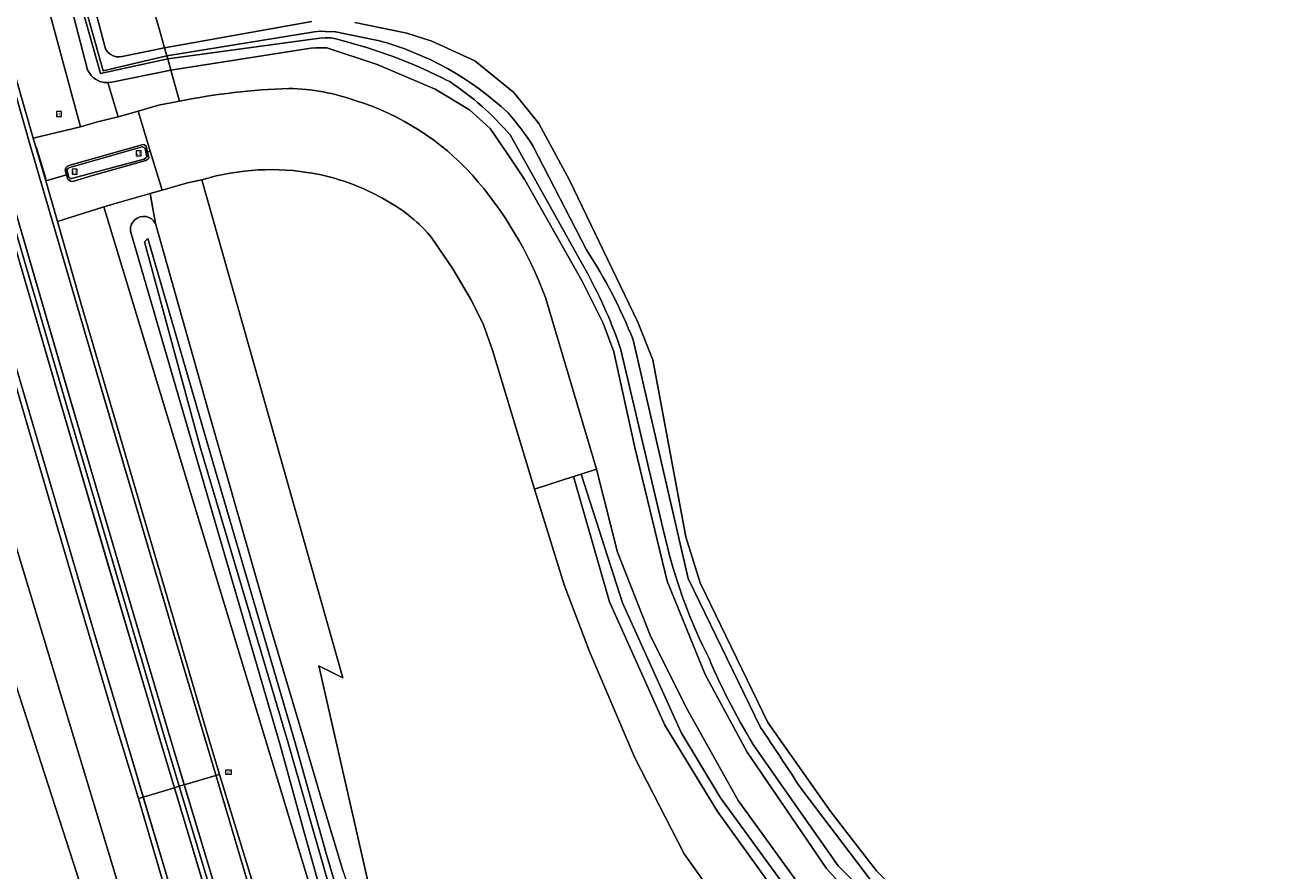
# Model space of a CAD drawing. Header units: metres. Extents: x 168032 to 180145, y 382923 to 399665.
# Tile 32 of 256: x 178065 to 178183, y 385567 to 385645. Entities that reach past the tile are written whole.
import ezdxf
from ezdxf.enums import TextEntityAlignment as Align

# ---------------------------------------------------------------- set-up
doc = ezdxf.new("R2010")
doc.units = ezdxf.units.M
doc.linetypes.add('VW-3-3_STREEP', pattern=[6, 3, -3])
doc.layers.get('0').update_dxf_attribs({"color": 8, "lineweight": 18})
for name, color, linetype, lineweight in [('B-WE-GR-BEPLANTING_CULTUUR_BOSPLANTSOEN-GV', 8, 'Continuous', 18), ('B-WE-GR-BOS_GEMENGD-GV', 8, 'Continuous', 18), ('B-WE-IE-MEUBILAIR_WEGMEUBILAIR-S', 8, 'Continuous', 25), ('B-WE-IE-MEUBILAIR_WEGMEUBILAIR_PAAL-S', 8, 'Continuous', 18), ('B-WE-OG-WATER-GV', 8, 'Continuous', 18), ('B-WE-OG-WATER_SLOOT-GV', 8, 'Continuous', 18), ('B-WE-OG-WEG-GV', 8, 'Continuous', 18), ('B-WE-VH-ONVERHARD-GV', 8, 'Continuous', 18), ('B-WE-VH-VERHARDING_ASFALT-GV', 8, 'Continuous', 18), ('B-WE-VH-VERHARDING_BEDRIJFSVLOERPLAAT-GV', 8, 'Continuous', 18), ('B-WE-VH-VERHARDING_BETONSTRAATSTEEN-GV', 8, 'Continuous', 18), ('B-WE-VH-VERHARDING_PUIN-GV', 8, 'Continuous', 18), ('B-WE-VW-MARKERING_LANGS_STREEP_33-G', 8, 'VW-3-3_STREEP', 13), ('B-WE-VW-MARKERING_LANGS_STREEP_DOORGETROKKEN_3X015-G', 8, 'Continuous', 13), ('B-WE-VW-MARKERING_PICTOGRAM-G', 8, 'Continuous', 18)]:
    doc.layers.add(name, color=color, linetype=linetype, lineweight=lineweight)
doc.styles.add('NLCS-ISO', font='NLCS-ISO.ttf')

# ---------------------------------------------------------------- blocks, each defined once
blk = doc.blocks.new('SIE-WEG_VERKEERSBORD-SO')
at = {"color": 0, "linetype": 'ByBlock', "lineweight": 18}
blk.add_lwpolyline([(-1.125, -1.125), (1.125, -1.125), (1.125, 1.125), (-1.125, 1.125)], close=True, dxfattribs=at)
at = {"color": 0, "linetype": 'ByBlock', "lineweight": 18, "style": 'NLCS-ISO'}
blk.add_text('vb', height=1.5, dxfattribs=at).set_placement((0, 0), align=Align.MIDDLE_CENTER)
blk = doc.blocks.new('SIE-WEG_PAAL_HECTOMETERPAAL-SO')
at = {"color": 0, "linetype": 'ByBlock', "lineweight": 18}
blk.add_lwpolyline([(-1.44375, -0.94375), (1.44375, -0.94375), (1.44375, 0.94375), (-1.44375, 0.94375)], close=True, dxfattribs=at)
at = {"color": 0, "linetype": 'ByBlock', "lineweight": 18, "style": 'NLCS-ISO'}
blk.add_text('hm', height=1.5, dxfattribs=at).set_placement((0, 0), align=Align.MIDDLE_CENTER)
at = {"style": 'NLCS-ISO'}
blk.add_attdef('WAARDE', (2.13125, -1.69375), '', height=1.5, dxfattribs=at)

msp = doc.modelspace()

# ---------------------------------------------------------------- linework, layer by layer
at = {"layer": 'B-WE-GR-BEPLANTING_CULTUUR_BOSPLANTSOEN-GV', "flags": 128}
for points in [[(178048.055, 385732.514), (178050.647, 385722.487), (178053.27, 385712.47), (178055.955, 385702.349), (178058.673, 385692.238), (178063.08, 385676.825), (178069.191, 385655.289), (178072.356, 385643.282), (178072.544, 385643.016), (178072.787, 385642.8), (178073.073, 385642.643), (178073.347, 385642.561), (178073.631, 385642.535), (178073.915, 385642.566), (178077.85, 385643.39), (178077.373, 385645.057), (178076.948, 385646.543), (178060.32, 385704.65), (178046.99, 385752.96)], [(178121.3, 385486.56), (178119.2, 385493.38), (178117.04, 385500.19), (178114.83, 385506.98), (178112.58, 385513.71), (178112.28, 385514.58), (178113.39, 385514.96), (178101.66, 385559.15), (178097.83, 385561.22), (178092.19, 385585.88), (178094.42, 385584.77), (178081.313, 385631.098), (178079.99, 385630.823), (178077.617, 385630.148), (178076.498, 385629.829), (178076.997, 385627.032), (178081.969, 385609.449), (178087.456, 385590.273), (178090.766, 385579.143), (178092.459, 385573.448), (178094.451, 385566.723), (178156.84, 385379.855)], [(178096.329, 385486.284), (178084.071, 385522.841), (178072.362, 385558.286), (178062.705, 385588.143), (178060.104, 385595.801), (178058.752, 385598.051), (178056.679, 385599.059), (178053.378, 385598.212), (178052.307, 385597.157), (178054.561, 385587.203), (178059.947, 385567.237), (178067.734, 385540.05), (178082.636, 385495.626), (178089.368, 385473.353)]]:
    msp.add_lwpolyline(points, dxfattribs=at)
at = {"layer": 'B-WE-GR-BOS_GEMENGD-GV', "flags": 128}
for points in [[(178076.948, 385646.543), (178077.373, 385645.057), (178077.85, 385643.39), (178091.55, 385645.836)], [(178095.557, 385645.733), (178100.377, 385644.766), (178102.728, 385643.997), (178106.723, 385642.163), (178110.357, 385639.227), (178112.671, 385636.356), (178115.537, 385631.068), (178121.871, 385617.857), (178123.285, 385614.345), (178126.363, 385597.889), (178127.683, 385593.595), (178133.967, 385580.603), (178139.832, 385572.302), (178144.093, 385566.803), (178158.033, 385552.854), (178171.366, 385546.625), (178277.333, 385494.663)], [(178145.131, 385560.649), (178139.447, 385567.02), (178132.052, 385577.854), (178128.148, 385585.067), (178124.602, 385593.748), (178121.597, 385606.196), (178119.663, 385615.082), (178118.67, 385617.765), (178116.692, 385621.665), (178111.358, 385631.093), (178109.755, 385633.528), (178108.128, 385635.889), (178106.211, 385637.614), (178103.022, 385639.551), (178097.632, 385641.841), (178092.93, 385643.378), (178091.923, 385643.371), (178091.452, 385643.347), (178078.439, 385641.315), (178079.251, 385638.435)], [(178082.661, 385631.461), (178081.313, 385631.098), (178094.42, 385584.77), (178092.19, 385585.88), (178097.83, 385561.22), (178101.66, 385559.15), (178113.39, 385514.96), (178112.28, 385514.58), (178112.58, 385513.71), (178114.83, 385506.98), (178117.04, 385500.19), (178119.2, 385493.38), (178121.3, 385486.56)], [(178151.455, 385509.12), (178151.894, 385510.085), (178157.324, 385522.028), (178150.74, 385526.766), (178148.85, 385535.664), (178152.748, 385535.999), (178155.607, 385541.643), (178147.663, 385546.251), (178142.604, 385550.071), (178136.671, 385555.044), (178131.309, 385561.178), (178126.202, 385568.385), (178121.606, 385577.303), (178117.38, 385587.206), (178115.028, 385593.416), (178112.256, 385602.315), (178108.357, 385615.242), (178107.513, 385617.605), (178106.409, 385619.859), (178104.67, 385622.807), (178102.758, 385625.645)], [(178113.292, 385620.15), (178118.028, 385604.178), (178119.983, 385596.461), (178123.038, 385588.721), (178126.348, 385582.054), (178131.203, 385573.341), (178138.148, 385563.8), (178146.475, 385555.396), (178153.771, 385550.026), (178158.505, 385547.275), (178170.353, 385540.802), (178188.291, 385532.049)]]:
    msp.add_lwpolyline(points, dxfattribs=at)
at = {"layer": 'B-WE-GR-BOS_GEMENGD-GV'}
for points in [[(178079.251, 385638.435, -0.0395722), (178089.409, 385639.603)], [(178089.409, 385639.603, -0.0818069), (178095.678, 385638.456)], [(178095.678, 385638.456, -0.1341545), (178106.496, 385631.527)], [(178093.047, 385631.412, 0.1183325), (178082.661, 385631.461)], [(178098.45, 385629.198, 0.0710487), (178093.047, 385631.412)], [(178106.496, 385631.527, -0.0919467), (178113.292, 385620.15)], [(178102.758, 385625.645, 0.0957976), (178098.45, 385629.198)]]:
    msp.add_lwpolyline(points, format="xyb", dxfattribs=at)
at = {"layer": 'B-WE-OG-WATER-GV', "flags": 128}
for points in [[(178097.675, 385644.079), (178093.753, 385644.879), (178092.81, 385644.919), (178092.33, 385644.923), (178091.805, 385644.873), (178078.058, 385642.656), (178078.14, 385642.368), (178092.28, 385644.3), (178092.795, 385644.325), (178093.347, 385644.326)], [(178109.992, 385635.282), (178116.704, 385623.276), (178117.223, 385622.348)], [(178117.111, 385624.6), (178112.112, 385634.265)], [(178133.294, 385580.131), (178126.552, 385594.011), (178121.449, 385616.214)], [(178120.316, 385615.29), (178124.343, 385598.17), (178124.599, 385597.083)], [(178132.941, 385578.051), (178136.85, 385572.476), (178140.509, 385567.257), (178146.752, 385560.982), (178154.426, 385553.445)], [(178144.076, 385565.228), (178137.822, 385573.462), (178136.979, 385574.572)]]:
    msp.add_lwpolyline(points, dxfattribs=at)
at = {"layer": 'B-WE-OG-WATER-GV'}
for points in [[(178093.347, 385644.326, -0.0469454), (178102.02, 385641.375)], [(178109.807, 385637.33, 0.124205), (178097.675, 385644.079)], [(178102.02, 385641.375, -0.0134879), (178104.381, 385640.239)], [(178104.381, 385640.239, -0.0694467), (178109.992, 385635.282)], [(178112.112, 385634.265, 0.0394785), (178109.807, 385637.33)], [(178121.449, 385616.214, 0.0486012), (178117.111, 385624.6)], [(178117.223, 385622.348, -0.0424138), (178120.316, 385615.29)], [(178124.599, 385597.083, 0.0567245), (178128.509, 385586.546)], [(178128.509, 385586.546, 0.0381383), (178132.941, 385578.051)], [(178136.979, 385574.572, 0.0077763), (178133.294, 385580.131)]]:
    msp.add_lwpolyline(points, format="xyb", dxfattribs=at)
at = {"layer": 'B-WE-OG-WATER_SLOOT-GV', "flags": 128}
msp.add_lwpolyline([(178012.929, 385871.665), (178007.02, 385897.97), (178006.424, 385897.811), (178012.289, 385871.482), (178018.402, 385845.595), (178026.773, 385810.3), (178034.63, 385779.043), (178034.603, 385778.765), (178041.333, 385753.083), (178053.516, 385706.014), (178071.871, 385640.982), (178078.14, 385642.368), (178078.058, 385642.656), (178072.142, 385641.258), (178053.916, 385706.042), (178041.663, 385753.136), (178034.973, 385779.101), (178027.165, 385810.359), (178018.778, 385845.749)], close=True, dxfattribs=at)
for points in [[(178046.065, 385731.99), (178047.601, 385726.314), (178049.915, 385717.481), (178052.157, 385708.629), (178056.949, 385691.187), (178061.964, 385673.127), (178063.735, 385667.027), (178065.462, 385660.914), (178067.146, 385654.789), (178068.937, 385648.078), (178070.675, 385641.353), (178070.819, 385641.076), (178071.004, 385640.826), (178071.227, 385640.608), (178071.481, 385640.427), (178071.824, 385640.264), (178072.191, 385640.17), (178072.569, 385640.148), (178072.945, 385640.198), (178078.439, 385641.315), (178078.14, 385642.368), (178071.871, 385640.982), (178053.516, 385706.014), (178041.333, 385753.083)], [(178041.663, 385753.136), (178053.916, 385706.042), (178072.142, 385641.258), (178078.058, 385642.656), (178077.85, 385643.39), (178073.915, 385642.566), (178073.631, 385642.535), (178073.347, 385642.561), (178073.073, 385642.643), (178072.787, 385642.8), (178072.544, 385643.016), (178072.356, 385643.282), (178069.191, 385655.289), (178063.08, 385676.825), (178058.673, 385692.238), (178055.955, 385702.349), (178053.27, 385712.47), (178050.647, 385722.487), (178048.055, 385732.514)], [(178091.55, 385645.836), (178077.85, 385643.39), (178078.058, 385642.656), (178091.805, 385644.873), (178092.33, 385644.923), (178092.81, 385644.919), (178093.753, 385644.879), (178097.675, 385644.079)], [(178277.333, 385494.663), (178171.366, 385546.625), (178158.033, 385552.854), (178144.093, 385566.803), (178139.832, 385572.302), (178133.967, 385580.603), (178127.683, 385593.595), (178126.363, 385597.889), (178123.285, 385614.345), (178121.871, 385617.857), (178115.537, 385631.068), (178112.671, 385636.356), (178110.357, 385639.227), (178106.723, 385642.163), (178102.728, 385643.997), (178100.377, 385644.766), (178095.557, 385645.733)], [(178093.347, 385644.326), (178092.795, 385644.325), (178092.28, 385644.3), (178078.14, 385642.368), (178078.439, 385641.315), (178091.452, 385643.347), (178091.923, 385643.371), (178092.93, 385643.378), (178097.632, 385641.841), (178103.022, 385639.551), (178106.211, 385637.614), (178108.128, 385635.889), (178109.755, 385633.528), (178111.358, 385631.093), (178116.692, 385621.665), (178118.67, 385617.765), (178119.663, 385615.082), (178121.597, 385606.196), (178124.602, 385593.748), (178128.148, 385585.067), (178132.052, 385577.854), (178139.447, 385567.02), (178145.131, 385560.649)], [(178117.223, 385622.348), (178116.704, 385623.276), (178109.992, 385635.282)], [(178112.112, 385634.265), (178117.111, 385624.6)], [(178094.451, 385566.723), (178092.459, 385573.448), (178090.766, 385579.143), (178087.456, 385590.273), (178081.969, 385609.449), (178076.997, 385627.032), (178076.842, 385627.267), (178076.638, 385627.461), (178076.395, 385627.602), (178076.126, 385627.685), (178075.845, 385627.704), (178075.567, 385627.658), (178075.302, 385627.547), (178075.07, 385627.378), (178074.884, 385627.159), (178074.754, 385626.903), (178074.687, 385626.624), (178074.687, 385626.337), (178083.066, 385597.531), (178088.578, 385578.615), (178090.859, 385570.283), (178093.09, 385562.318)], [(178119.899, 385481.286), (178115.199, 385495.083), (178110.964, 385507.669), (178107.314, 385520.117), (178102.683, 385534.849), (178096.96, 385552.644), (178092.864, 385566.447), (178089.322, 385578.795), (178081.196, 385606.132), (178075.97, 385625.338), (178076.301, 385625.629), (178082.581, 385604.004), (178089.928, 385578.941), (178092.889, 385568.412), (178097.592, 385552.555), (178102.983, 385535.739), (178107.17, 385523.322), (178112.715, 385506.019), (178117.415, 385491.794), (178122.437, 385476.716)], [(178122.437, 385476.716), (178117.415, 385491.794), (178112.715, 385506.019), (178107.17, 385523.322), (178102.983, 385535.739), (178097.592, 385552.555), (178092.889, 385568.412), (178089.928, 385578.941), (178082.581, 385604.004), (178076.301, 385625.629), (178075.97, 385625.338), (178081.196, 385606.132), (178089.322, 385578.795), (178092.864, 385566.447), (178096.96, 385552.644), (178102.683, 385534.849), (178107.314, 385520.117), (178110.964, 385507.669), (178115.199, 385495.083), (178119.899, 385481.286)], [(178121.449, 385616.214), (178126.552, 385594.011), (178133.294, 385580.131)], [(178124.599, 385597.083), (178124.343, 385598.17), (178120.316, 385615.29)], [(178154.426, 385553.445), (178146.752, 385560.982), (178140.509, 385567.257), (178136.85, 385572.476), (178132.941, 385578.051)], [(178136.979, 385574.572), (178137.822, 385573.462), (178144.076, 385565.228)]]:
    msp.add_lwpolyline(points, dxfattribs=at)
at = {"layer": 'B-WE-OG-WATER_SLOOT-GV'}
for points in [[(178102.02, 385641.375, 0.0469454), (178093.347, 385644.326)], [(178097.675, 385644.079, -0.124205), (178109.807, 385637.33)], [(178104.381, 385640.239, 0.0134879), (178102.02, 385641.375)], [(178109.992, 385635.282, 0.0694467), (178104.381, 385640.239)], [(178109.807, 385637.33, -0.0394785), (178112.112, 385634.265)], [(178117.111, 385624.6, -0.0486012), (178121.449, 385616.214)], [(178120.316, 385615.29, 0.0424138), (178117.223, 385622.348)], [(178128.509, 385586.546, -0.0567245), (178124.599, 385597.083)], [(178132.941, 385578.051, -0.0381383), (178128.509, 385586.546)], [(178133.294, 385580.131, -0.0077763), (178136.979, 385574.572)]]:
    msp.add_lwpolyline(points, format="xyb", dxfattribs=at)
at = {"layer": 'B-WE-OG-WEG-GV', "flags": 128}
for points in [[(178033.347, 385771.621), (178028.863, 385770.538), (178029.497, 385768.313), (178034.173, 385749.966), (178040.921, 385724.522), (178045.785, 385706.033), (178049.175, 385693.523), (178053.943, 385676.113), (178055.21, 385671.8), (178060.15, 385654.034), (178064.272, 385639.64), (178065.628, 385634.98), (178070.015, 385636.036), (178044.188, 385731.559)], [(178078.439, 385641.315), (178072.945, 385640.198), (178072.569, 385640.148), (178073.523, 385636.968), (178075.378, 385637.496), (178077.28, 385638.038), (178079.251, 385638.435)], [(178072.211, 385628.603), (178067.898, 385627.228), (178070.098, 385619.523), (178075.161, 385602.218), (178081.673, 385580.026), (178082.947, 385575.771), (178086.881, 385563.008), (178092.8, 385543.42), (178098.808, 385523.904), (178103.472, 385508.678), (178108.642, 385492.458), (178113.041, 385493.891), (178101.538, 385531.867)], [(178075.42, 385573.544), (178073.094, 385581.093), (178069.933, 385591.761), (178065.521, 385606.743), (178060.676, 385623.26), (178060.149, 385625.109), (178055.805, 385624.034), (178085.216, 385526.862), (178096.711, 385488.883), (178101.002, 385490.27), (178097.445, 385501.575), (178087.015, 385535.14), (178082.439, 385550.172), (178077.613, 385566.012)]]:
    msp.add_lwpolyline(points, close=True, dxfattribs=at)
for points in [[(178044.188, 385731.559), (178070.015, 385636.036), (178071.48, 385636.465), (178073.523, 385636.968), (178072.569, 385640.148), (178072.191, 385640.17), (178071.824, 385640.264), (178071.481, 385640.427), (178071.227, 385640.608), (178071.004, 385640.826), (178070.819, 385641.076), (178070.675, 385641.353), (178068.937, 385648.078), (178067.146, 385654.789), (178065.462, 385660.914), (178063.735, 385667.027), (178061.964, 385673.127), (178056.949, 385691.187), (178052.157, 385708.629), (178049.915, 385717.481), (178047.601, 385726.314), (178046.065, 385731.99)], [(178093.09, 385562.318), (178090.859, 385570.283), (178088.578, 385578.615), (178083.066, 385597.531), (178074.687, 385626.337), (178074.687, 385626.624), (178074.754, 385626.903), (178074.884, 385627.159), (178075.07, 385627.378), (178075.302, 385627.547), (178075.567, 385627.658), (178075.845, 385627.704), (178076.126, 385627.685), (178076.395, 385627.602), (178076.638, 385627.461), (178076.842, 385627.267), (178076.997, 385627.032), (178076.498, 385629.829), (178073.903, 385629.091), (178072.211, 385628.603), (178101.538, 385531.867)], [(178104.971, 385477.898), (178101.002, 385490.27), (178096.711, 385488.883), (178085.216, 385526.862), (178055.805, 385624.034)], [(178228.799, 385510.375), (178174.314, 385537.387), (178158.071, 385545.932), (178150.801, 385550.461), (178144.672, 385555.398), (178138.079, 385561.94), (178129.578, 385573.58), (178125.922, 385579.677), (178120.467, 385591.729), (178116.607, 385603.719), (178115.897, 385603.49), (178119.247, 385591.821), (178124.4, 385580.351), (178129.306, 385572.319), (178136.338, 385562.562), (178140.038, 385558.394), (178150.895, 385549.206), (178174.752, 385535.942), (178233.861, 385506.656)], [(178089.368, 385473.353), (178082.636, 385495.626), (178067.734, 385540.05), (178059.947, 385567.237), (178054.561, 385587.203), (178052.307, 385597.157), (178053.378, 385598.212), (178056.679, 385599.059), (178058.752, 385598.051), (178060.104, 385595.801), (178062.705, 385588.143), (178072.362, 385558.286), (178084.071, 385522.841), (178096.329, 385486.284)]]:
    msp.add_lwpolyline(points, dxfattribs=at)
at = {"layer": 'B-WE-VH-ONVERHARD-GV', "flags": 128}
msp.add_lwpolyline([(178233.861, 385506.656), (178174.752, 385535.942), (178150.895, 385549.206), (178140.038, 385558.394), (178136.338, 385562.562), (178129.306, 385572.319), (178124.4, 385580.351), (178119.247, 385591.821), (178115.897, 385603.49), (178112.256, 385602.315), (178115.028, 385593.416), (178117.38, 385587.206), (178121.606, 385577.303), (178126.202, 385568.385), (178131.309, 385561.178), (178136.671, 385555.044), (178142.604, 385550.071), (178147.663, 385546.251), (178155.607, 385541.643), (178161.392, 385538.567), (178186.083, 385525.567)], dxfattribs=at)
at = {"layer": 'B-WE-VH-VERHARDING_ASFALT-GV', "flags": 128}
for points in [[(178052.837, 385650.99), (178057.395, 385634.763), (178057.91, 385632.958), (178059.044, 385628.983), (178060.149, 385625.109), (178060.676, 385623.26), (178065.521, 385606.743), (178069.933, 385591.761), (178073.094, 385581.093), (178075.42, 385573.544), (178075.867, 385573.664), (178078.765, 385574.528), (178079.22, 385574.664), (178077.817, 385579.333), (178073.147, 385595.12), (178068.52, 385610.863), (178063.615, 385627.701), (178063.034, 385629.726), (178061.598, 385634.733), (178058.987, 385643.547), (178054.939, 385657.887)], [(178054.939, 385657.887), (178058.987, 385643.547), (178061.598, 385634.733), (178063.034, 385629.726), (178063.615, 385627.701), (178068.52, 385610.863), (178073.147, 385595.12), (178077.817, 385579.333), (178079.22, 385574.664), (178079.68, 385574.801), (178082.631, 385575.682), (178082.947, 385575.771), (178081.673, 385580.026), (178075.161, 385602.218), (178070.098, 385619.523), (178067.898, 385627.228), (178066.786, 385631.019), (178065.628, 385634.98), (178064.272, 385639.64), (178060.15, 385654.034)], [(178188.291, 385532.049), (178170.353, 385540.802), (178158.505, 385547.275), (178153.771, 385550.026), (178146.475, 385555.396), (178138.148, 385563.8), (178131.203, 385573.341), (178126.348, 385582.054), (178123.038, 385588.721), (178119.983, 385596.461), (178118.028, 385604.178), (178116.607, 385603.719), (178120.467, 385591.729), (178125.922, 385579.677), (178129.578, 385573.58), (178138.079, 385561.94), (178144.672, 385555.398), (178150.801, 385550.461), (178158.071, 385545.932), (178174.314, 385537.387), (178228.799, 385510.375)]]:
    msp.add_lwpolyline(points, dxfattribs=at)
for points in [[(178082.947, 385575.771), (178082.631, 385575.682), (178079.68, 385574.801), (178079.22, 385574.664), (178083.17, 385561.527), (178087.549, 385546.91), (178098.642, 385510.781), (178103.197, 385496.328), (178108.306, 385480.365), (178108.71, 385479.115), (178109.166, 385479.263), (178112.105, 385480.232), (178112.521, 385480.37), (178110.199, 385487.551), (178108.642, 385492.458), (178103.472, 385508.678), (178098.808, 385523.904), (178092.8, 385543.42), (178086.881, 385563.008)], [(178079.22, 385574.664), (178078.765, 385574.528), (178075.867, 385573.664), (178075.42, 385573.544), (178077.613, 385566.012), (178082.439, 385550.172), (178087.015, 385535.14), (178097.445, 385501.575), (178101.002, 385490.27), (178104.971, 385477.898), (178105.369, 385478.028), (178108.257, 385478.968), (178108.71, 385479.115), (178108.306, 385480.365), (178103.197, 385496.328), (178098.642, 385510.781), (178087.549, 385546.91), (178083.17, 385561.527)]]:
    msp.add_lwpolyline(points, close=True, dxfattribs=at)
at = {"layer": 'B-WE-VH-VERHARDING_BEDRIJFSVLOERPLAAT-GV', "flags": 128}
for points in [[(178076.252, 385633.692), (178076.135, 385634.244), (178075.973, 385634.357), (178075.856, 385634.387), (178069.142, 385632.493), (178068.818, 385632.387), (178068.648, 385632.213), (178068.587, 385631.999), (178068.712, 385631.579), (178068.837, 385631.16), (178069.107, 385630.993), (178069.321, 385630.932), (178071.152, 385631.502), (178076.116, 385632.89), (178076.282, 385633.028), (178076.368, 385633.139)], [(178069.018, 385632.25), (178075.748, 385634.158), (178075.943, 385634.109), (178076.03, 385634.024), (178076.19, 385633.248), (178076.11, 385633.135), (178075.96, 385633.04), (178069.194, 385631.24), (178069.073, 385631.233), (178068.951, 385631.35), (178068.765, 385632.031), (178068.866, 385632.174)]]:
    msp.add_lwpolyline(points, close=True, dxfattribs=at)
at = {"layer": 'B-WE-VH-VERHARDING_BETONSTRAATSTEEN-GV'}
for points in [[(178089.409, 385639.603, 0.0395722), (178079.251, 385638.435)], [(178095.678, 385638.456, 0.0818069), (178089.409, 385639.603)], [(178106.496, 385631.527, 0.1341545), (178095.678, 385638.456)], [(178082.661, 385631.461, -0.1183325), (178093.047, 385631.412)], [(178093.047, 385631.412, -0.0710487), (178098.45, 385629.198)], [(178113.292, 385620.15, 0.0919467), (178106.496, 385631.527)], [(178098.45, 385629.198, -0.0957976), (178102.758, 385625.645)]]:
    msp.add_lwpolyline(points, format="xyb", dxfattribs=at)
at = {"layer": 'B-WE-VH-VERHARDING_BETONSTRAATSTEEN-GV', "flags": 128}
for points in [[(178079.251, 385638.435), (178077.28, 385638.038), (178075.378, 385637.496), (178076.513, 385633.771), (178077.617, 385630.148), (178079.99, 385630.823), (178081.313, 385631.098), (178082.661, 385631.461)], [(178102.758, 385625.645), (178104.67, 385622.807), (178106.409, 385619.859), (178107.513, 385617.605), (178108.357, 385615.242), (178112.256, 385602.315), (178115.897, 385603.49), (178116.607, 385603.719), (178118.028, 385604.178), (178113.292, 385620.15)]]:
    msp.add_lwpolyline(points, dxfattribs=at)
for points in [[(178076.252, 385633.692), (178076.513, 385633.771), (178075.378, 385637.496), (178073.523, 385636.968), (178071.48, 385636.465), (178070.015, 385636.036), (178065.628, 385634.98), (178066.786, 385631.019), (178068.712, 385631.579), (178068.587, 385631.999), (178068.648, 385632.213), (178068.818, 385632.387), (178069.142, 385632.493), (178075.856, 385634.387), (178075.973, 385634.357), (178076.135, 385634.244)], [(178076.513, 385633.771), (178076.252, 385633.692), (178076.368, 385633.139), (178076.282, 385633.028), (178076.116, 385632.89), (178071.152, 385631.502), (178069.321, 385630.932), (178069.107, 385630.993), (178068.837, 385631.16), (178068.712, 385631.579), (178066.786, 385631.019), (178067.898, 385627.228), (178072.211, 385628.603), (178073.903, 385629.091), (178076.498, 385629.829), (178077.617, 385630.148)]]:
    msp.add_lwpolyline(points, close=True, dxfattribs=at)
at = {"layer": 'B-WE-VH-VERHARDING_PUIN-GV', "flags": 128}
msp.add_lwpolyline([(178069.018, 385632.25), (178068.866, 385632.174), (178068.765, 385632.031), (178068.951, 385631.35), (178069.073, 385631.233), (178069.194, 385631.24), (178075.96, 385633.04), (178076.11, 385633.135), (178076.19, 385633.248), (178076.03, 385634.024), (178075.943, 385634.109), (178075.748, 385634.158)], close=True, dxfattribs=at)
at = {"layer": 'B-WE-VW-MARKERING_LANGS_STREEP_33-G', "flags": 128}
for points in [[(178188.232, 385233.416, 0.15, 0.15, 0), (178187.961, 385234.378, 0.15, 0.15, 0), (178186.176, 385241.011, 0.15, 0.15, 0), (178184.507, 385246.915, 0.15, 0.15, 0), (178183.528, 385250.248, 0.15, 0.15, 0), (178181.581, 385256.349, 0.15, 0.15, 0), (178177.952, 385267.511, 0.15, 0.15, 0), (178173.914, 385279.175, 0.15, 0.15, 0), (178170.512, 385288.717, 0.15, 0.15, 0), (178169.531, 385291.47, 0.15, 0.15, 0), (178163.402, 385308.296, 0.15, 0.15, 0), (178157.281, 385325.453, 0.15, 0.15, 0), (178152.124, 385339.764, 0.15, 0.15, 0), (178147.2, 385353.739, 0.15, 0.15, 0), (178136.965, 385383.061, 0.15, 0.15, 0), (178136.215, 385385.21, 0.15, 0.15, 0), (178131.407, 385399.347, 0.15, 0.15, 0), (178125.642, 385416.412, 0.15, 0.15, 0), (178119.91, 385433.567, 0.15, 0.15, 0), (178114.26, 385450.81, 0.15, 0.15, 0), (178108.616, 385467.883, 0.15, 0.15, 0), (178105.369, 385478.028, 0.15, 0.15, 0), (178103.06, 385485.243, 0.15, 0.15, 0), (178097.618, 385502.36, 0.15, 0.15, 0), (178092.229, 385519.575, 0.15, 0.15, 0), (178079.905, 385560.107, 0.15, 0.15, 0), (178075.867, 385573.664, 0.15, 0.15, 0), (178074.734, 385577.467, 0.15, 0.15, 0), (178071.264, 385589.068, 0.15, 0.15, 0), (178062.785, 385617.901, 0.15, 0.15, 0), (178056.046, 385641.139, 0.15, 0.15, 0), (178051.126, 385658.556, 0.15, 0.15, 0), (178048.004, 385669.779, 0.15, 0.15, 0), (178046.321, 385675.828, 0.15, 0.15, 0), (178041.447, 385693.413, 0.15, 0.15, 0), (178036.739, 385710.901, 0.15, 0.15, 0), (178032.069, 385728.516, 0.15, 0.15, 0), (178032.005, 385728.76, 0.15, 0.15, 0), (178027.474, 385746.08, 0.15, 0.15, 0), (178022.168, 385766.435, 0.15, 0.15, 0), (178018.542, 385781.091, 0.15, 0.15, 0), (178014.017, 385798.599, 0.15, 0.15, 0), (178008.984, 385819.216, 0.15, 0.15, 0), (178002.639, 385845.569, 0.15, 0.15, 0), (177998.389, 385863.655, 0.15, 0.15, 0), (177997.798, 385866.171, 0.15, 0.15, 0), (177992.348, 385889.71, 0.15, 0.15, 0), (177986.391, 385916.165, 0.15, 0.15, 0), (177985.092, 385921.931, 0.15, 0.15, 0), (177981.817, 385936.806, 0.15, 0.15, 0), (177978.596, 385951.428, 0.15, 0.15, 0), (177976.441, 385961.317, 0.15, 0.15, 0), (177975.347, 385966.335, 0.15, 0.15, 0), (177972.258, 385981.016, 0.15, 0.15, 0), (177969.157, 385995.771, 0.15, 0.15, 0), (177965.51, 386013.532, 0.15, 0.15, 0), (177962.559, 386028.255, 0.15, 0.15, 0), (177959.619, 386043.179, 0.15, 0.15, 0), (177956.739, 386057.833, 0.15, 0.15, 0), (177956.445, 386059.342, 0.15, 0.15, 0), (177953.819, 386072.845, 0.15, 0.15, 0), (177951.111, 386087.555, 0.15, 0.15, 0), (177948.336, 386102.552, 0.15, 0.15, 0), (177945.069, 386120.414, 0.15, 0.15, 0), (177942.454, 386135.185, 0.15, 0.15, 0), (177939.785, 386150.09, 0.15, 0.15, 0), (177938.465, 386157.769, 0.15, 0.15, 0), (177936.7, 386168.033, 0.15, 0.15, 0), (177934.652, 386179.991, 0.15, 0.15, 0), (177932.691, 386191.929, 0.15, 0.15, 0), (177930.685, 386203.926, 0.15, 0.15, 0), (177928.754, 386215.798, 0.15, 0.15, 0), (177926.836, 386227.774, 0.15, 0.15, 0), (177924.995, 386239.652, 0.15, 0.15, 0), (177923.149, 386251.728, 0.15, 0.15, 0), (177922.601, 386255.296, 0.15, 0.15, 0), (177922.41, 386256.541, 0.15, 0.15, 0), (177921.324, 386263.616, 0.15, 0.15, 0), (177918.648, 386281.671, 0.15, 0.15, 0), (177915.652, 386302.364, 0.15, 0.15, 0), (177913.954, 386314.37, 0.15, 0.15, 0), (177911.806, 386329.478, 0.15, 0.15, 0), (177909.296, 386347.553, 0.15, 0.15, 0), (177908.173, 386355.664, 0.15, 0.15, 0), (177906.899, 386365.507, 0.15, 0.15, 0), (177905.785, 386374.109, 0.15, 0.15, 0), (177903.225, 386395.575, 0.15, 0.15, 0), (177901.839, 386407.647, 0.15, 0.15, 0), (177900.228, 386422.349, 0.15, 0.15, 0), (177898.934, 386434.519, 0.15, 0.15, 0), (177896.926, 386455.109, 0.15, 0.15, 0), (177896.855, 386455.84, 0.15, 0.15, 0), (177895.328, 386474.091, 0.15, 0.15, 0), (177893.699, 386494.79, 0.15, 0.15, 0), (177892.882, 386507.068, 0.15, 0.15, 0), (177892.681, 386510.092, 0.15, 0.15, 0), (177891.589, 386528.22, 0.15, 0.15, 0), (177890.808, 386543.307, 0.15, 0.15, 0), (177890.263, 386555.057, 0.15, 0.15, 0), (177890.046, 386559.711, 0.15, 0.15, 0), (177889.343, 386576.803, 0.15, 0.15, 0), (177889.041, 386585.697, 0.15, 0.15, 0), (177888.503, 386603.79, 0.15, 0.15, 0), (177888.45, 386605.522, 0.15, 0.15, 0), (177887.619, 386632.649, 0.15, 0.15, 0), (177887.478, 386637.25, 0.15, 0.15, 0), (177886.991, 386655.22, 0.15, 0.15, 0), (177886.382, 386676.469, 0.15, 0.15, 0), (177885.73, 386703.74, 0.15, 0.15, 0), (177885.417, 386710.793, 0.15, 0.15, 0), (177885.36, 386712.718, 0.15, 0.15, 0), (177885.139, 386715.761, 0.15, 0.15, 0), (177884.799, 386721.709, 0.15, 0.15, 0), (177883.39, 386745.978, 0.15, 0.15, 0), (177882.722, 386758.153, 0.15, 0.15, 0), (177882.396, 386770.185, 0.15, 0.15, 0), (177882.079, 386794.418, 0.15, 0.15, 0), (177881.781, 386818.597, 0.15, 0.15, 0), (177881.171, 386848.735, 0.15, 0.15, 0), (177880.539, 386873.075, 0.15, 0.15, 0), (177880.112, 386889.376, 0.15, 0.15, 0), (177879.752, 386903.067, 0.15, 0.15, 0), (177878.955, 386933.447, 0.15, 0.15, 0), (177878.185, 386962.68, 0.15, 0.15, 0), (177878.088, 386966.353, 0.15, 0.15, 0), (177877.5, 386986.407, 0.15, 0.15, 0), (177876.725, 387004.167, 0.15, 0.15, 0), (177875.658, 387022.21, 0.15, 0.15, 0), (177874.496, 387037.147, 0.15, 0.15, 0), (177873.701, 387045.961, 0.15, 0.15, 0), (177873.046, 387052.047, 0.15, 0.15, 0), (177872.382, 387057.893, 0.15, 0.15, 0), (177872.005, 387060.716, 0.15, 0.15, 0), (177871.593, 387063.795, 0.15, 0.15, 0), (177870.635, 387069.874, 0.15, 0.15, 0), (177869.435, 387075.861, 0.15, 0.15, 0), (177868.068, 387081.199, 0.15, 0.15, 0), (177867.647, 387082.809, 0.15, 0.15, 0), (177866.328, 387087.284, 0.15, 0.15, 0), (177864.305, 387092.78, 0.15, 0.15, 0), (177861.837, 387098.239, 0.15, 0.15, 0), (177860.804, 387100.228, 0.15, 0.15, 0), (177859.073, 387103.357, 0.15, 0.15, 0), (177857.021, 387106.75, 0.15, 0.15, 0), (177855.743, 387108.654, 0.15, 0.15, 0), (177854.342, 387110.673, 0.15, 0.15, 0), (177852.945, 387112.521, 0.15, 0.15, 0), (177851.607, 387114.21, 0.15, 0.15, 0), (177849.576, 387116.584, 0.15, 0.15, 0), (177847.9, 387118.35, 0.15, 0.15, 0), (177845.529, 387120.692, 0.15, 0.15, 0), (177843.935, 387122.159, 0.15, 0.15, 0), (177840.947, 387124.804, 0.15, 0.15, 0), (177838.382, 387126.877, 0.15, 0.15, 0), (177836.076, 387128.633, 0.15, 0.15, 0), (177834.079, 387130.047, 0.15, 0.15, 0), (177832.472, 387131.12, 0.15, 0.15, 0), (177829.525, 387133.009, 0.15, 0.15, 0), (177827.319, 387134.28, 0.15, 0.15, 0), (177825.672, 387135.138, 0.15, 0.15, 0), (177824.768, 387135.609, 0.15, 0.15, 0), (177822.069, 387136.918, 0.15, 0.15, 0), (177819.611, 387137.986, 0.15, 0.15, 0), (177815.134, 387139.677, 0.15, 0.15, 0), (177812.457, 387140.574, 0.15, 0.15, 0), (177809.719, 387141.382, 0.15, 0.15, 0), (177807.06, 387142.112, 0.15, 0.15, 0), (177803.516, 387142.906, 0.15, 0.15, 0), (177800.803, 387143.366, 0.15, 0.15, 0), (177798.09, 387143.748, 0.15, 0.15, 0), (177792.117, 387144.284, 0.15, 0.15, 0), (177786.409, 387144.35, 0.15, 0.15, 0), (177783.626, 387144.24, 0.15, 0.15, 0), (177778.351, 387143.801, 0.15, 0.15, 0), (177774.411, 387143.223, 0.15, 0.15, 0), (177770.477, 387142.406, 0.15, 0.15, 0), (177767.224, 387141.583, 0.15, 0.15, 0), (177764.5, 387140.783, 0.15, 0.15, 0), (177761.427, 387139.738, 0.15, 0.15, 0), (177757.949, 387138.499, 0.15, 0.15, 0), (177754.813, 387137.235, 0.15, 0.15, 0), (177751.374, 387135.731, 0.15, 0.15, 0), (177749.199, 387134.628, 0.15, 0.15, 0), (177746.54, 387133.222, 0.15, 0.15, 0), (177744.247, 387131.835, 0.15, 0.15, 0), (177741.322, 387129.899, 0.15, 0.15, 0), (177738.684, 387127.948, 0.15, 0.15, 0), (177736.57, 387126.258, 0.15, 0.15, 0), (177734.331, 387124.341, 0.15, 0.15, 0), (177733.17, 387123.347, 0.15, 0.15, 0), (177730.675, 387120.996, 0.15, 0.15, 0), (177727.351, 387117.607, 0.15, 0.15, 0), (177725.622, 387115.69, 0.15, 0.15, 0), (177724.246, 387114.09, 0.15, 0.15, 0), (177722.795, 387112.326, 0.15, 0.15, 0), (177720.206, 387109.026, 0.15, 0.15, 0), (177717.594, 387105.425, 0.15, 0.15, 0), (177716.006, 387103.04, 0.15, 0.15, 0), (177713.888, 387099.58, 0.15, 0.15, 0), (177712.211, 387096.591, 0.15, 0.15, 0), (177710.244, 387092.734, 0.15, 0.15, 0), (177708.172, 387088.425, 0.15, 0.15, 0), (177705.048, 387081.262, 0.15, 0.15, 0), (177703.096, 387076.164, 0.15, 0.15, 0), (177701.23, 387070.732, 0.15, 0.15, 0), (177699.775, 387066.07, 0.15, 0.15, 0), (177697.115, 387056.586, 0.15, 0.15, 0), (177695.312, 387049.562, 0.15, 0.15, 0), (177693.56, 387041.96, 0.15, 0.15, 0), (177692.461, 387036.848, 0.15, 0.15, 0), (177692.443, 387036.762, 0.15, 0.15, 0), (177691.067, 387029.461, 0.15, 0.15, 0), (177690.675, 387026.923, 0.15, 0.15, 0), (177689.719, 387019.323, 0.15, 0.15, 0), (177688.898, 387011.612, 0.15, 0.15, 0), (177687.632, 386999.469, 0.15, 0.15, 0), (177686.954, 386992.634, 0.15, 0.15, 0), (177686.743, 386990.607, 0.15, 0.15, 0), (177686.628, 386987.693, 0.15, 0.15, 0), (177686.744, 386986.497, 0.15, 0.15, 0), (177686.96, 386985.447, 0.15, 0.15, 0), (177687.138, 386984.738, 0, 0, 0)], [(178051.298, 386937.903, 0.15, 0.15, 0), (178051.998, 386939.01, 0.15, 0.15, 0), (178052.713, 386940.326, 0.15, 0.15, 0), (178053.603, 386942.533, 0.15, 0.15, 0), (178053.639, 386942.974, 0.15, 0.15, 0), (178053.796, 386943.632, 0.15, 0.15, 0), (178054.161, 386945.434, 0.15, 0.15, 0), (178054.6, 386948.381, 0.15, 0.15, 0), (178054.989, 386951.36, 0.15, 0.15, 0), (178055.455, 386954.625, 0.15, 0.15, 0), (178055.929, 386958.445, 0.15, 0.15, 0), (178056.537, 386963.344, 0.15, 0.15, 0), (178057.929, 386974.795, 0.15, 0.15, 0), (178058.524, 386980.678, 0.15, 0.15, 0), (178059.307, 386989.413, 0.15, 0.15, 0), (178059.663, 386998.475, 0.15, 0.15, 0), (178059.714, 387004.051, 0.15, 0.15, 0), (178059.649, 387008.311, 0.15, 0.15, 0), (178059.417, 387014.068, 0.15, 0.15, 0), (178059.12, 387019.174, 0.15, 0.15, 0), (178058.461, 387026.255, 0.15, 0.15, 0), (178057.525, 387033.784, 0.15, 0.15, 0), (178056.052, 387043.454, 0.15, 0.15, 0), (178055.091, 387048.83, 0.15, 0.15, 0), (178053.987, 387053.663, 0.15, 0.15, 0), (178052.554, 387058.722, 0.15, 0.15, 0), (178051.043, 387063.131, 0.15, 0.15, 0), (178049.717, 387066.225, 0.15, 0.15, 0), (178047.564, 387070.639, 0.15, 0.15, 0), (178045.774, 387073.627, 0.15, 0.15, 0), (178044.135, 387076.046, 0.15, 0.15, 0), (178042.338, 387078.449, 0.15, 0.15, 0), (178039.988, 387081.321, 0.15, 0.15, 0), (178037.902, 387083.599, 0.15, 0.15, 0), (178034.653, 387086.667, 0.15, 0.15, 0), (178031.804, 387089.118, 0.15, 0.15, 0), (178028.932, 387091.461, 0.15, 0.15, 0), (178025.582, 387093.957, 0.15, 0.15, 0), (178022.233, 387096.218, 0.15, 0.15, 0), (178019.788, 387097.705, 0.15, 0.15, 0), (178015.644, 387100.021, 0.15, 0.15, 0), (178011.516, 387101.948, 0.15, 0.15, 0), (178007.977, 387103.34, 0.15, 0.15, 0), (178003.965, 387104.714, 0.15, 0.15, 0), (178000.869, 387105.62, 0.15, 0.15, 0), (177997.382, 387106.464, 0.15, 0.15, 0), (177994.029, 387107.167, 0.15, 0.15, 0), (177990.637, 387107.729, 0.15, 0.15, 0), (177988.008, 387108.009, 0.15, 0.15, 0), (177984.928, 387108.258, 0.15, 0.15, 0), (177982.474, 387108.35, 0.15, 0.15, 0), (177980.137, 387108.357, 0.15, 0.15, 0), (177979.147, 387108.36, 0.15, 0.15, 0), (177977.226, 387108.312, 0.15, 0.15, 0), (177973.715, 387108.11, 0.15, 0.15, 0), (177971.036, 387107.859, 0.15, 0.15, 0), (177968.395, 387107.523, 0.15, 0.15, 0), (177965.428, 387107.019, 0.15, 0.15, 0), (177962.988, 387106.506, 0.15, 0.15, 0), (177960.77, 387105.972, 0.15, 0.15, 0), (177958.031, 387105.265, 0.15, 0.15, 0), (177956.339, 387104.742, 0.15, 0.15, 0), (177953.725, 387103.815, 0.15, 0.15, 0), (177951.161, 387102.801, 0.15, 0.15, 0), (177948.526, 387101.684, 0.15, 0.15, 0), (177946.053, 387100.571, 0.15, 0.15, 0), (177944.3, 387099.727, 0.15, 0.15, 0), (177942.304, 387098.676, 0.15, 0.15, 0), (177940.603, 387097.688, 0.15, 0.15, 0), (177937.591, 387095.75, 0.15, 0.15, 0), (177935.389, 387094.209, 0.15, 0.15, 0), (177933.401, 387092.828, 0.15, 0.15, 0), (177930.991, 387090.939, 0.15, 0.15, 0), (177929.068, 387089.324, 0.15, 0.15, 0), (177927.29, 387087.765, 0.15, 0.15, 0), (177925.804, 387086.352, 0.15, 0.15, 0), (177923.862, 387084.398, 0.15, 0.15, 0), (177921.702, 387082.149, 0.15, 0.15, 0), (177919.953, 387080.202, 0.15, 0.15, 0), (177917.513, 387077.248, 0.15, 0.15, 0), (177915.637, 387074.776, 0.15, 0.15, 0), (177914.056, 387072.43, 0.15, 0.15, 0), (177911.653, 387068.66, 0.15, 0.15, 0), (177910.223, 387066.135, 0.15, 0.15, 0), (177908.717, 387063.401, 0.15, 0.15, 0), (177905.967, 387057.967, 0.15, 0.15, 0), (177904.549, 387054.919, 0.15, 0.15, 0), (177904.297, 387054.378, 0.15, 0.15, 0), (177902.997, 387051.356, 0.15, 0.15, 0), (177901.785, 387048.374, 0.15, 0.15, 0), (177900.611, 387045.176, 0.15, 0.15, 0), (177899.155, 387040.701, 0.15, 0.15, 0), (177897.918, 387036.256, 0.15, 0.15, 0), (177897.416, 387034.171, 0.15, 0.15, 0), (177896.714, 387031.021, 0.15, 0.15, 0), (177896.448, 387029.82, 0.15, 0.15, 0), (177895.333, 387024.798, 0.15, 0.15, 0), (177894.816, 387022.126, 0.15, 0.15, 0), (177893.829, 387016.262, 0.15, 0.15, 0), (177893.338, 387012.575, 0.15, 0.15, 0), (177893.218, 387011.6, 0.15, 0.15, 0), (177892.527, 387005.96, 0.15, 0.15, 0), (177891.982, 386999.885, 0.15, 0.15, 0), (177891.596, 386993.345, 0.15, 0.15, 0), (177891.453, 386987.241, 0.15, 0.15, 0), (177891.523, 386981.713, 0.15, 0.15, 0), (177891.831, 386969.644, 0.15, 0.15, 0), (177892.047, 386961.011, 0.15, 0.15, 0), (177892.134, 386957.53, 0.15, 0.15, 0), (177892.641, 386939.969, 0.15, 0.15, 0), (177892.923, 386927.913, 0.15, 0.15, 0), (177893.302, 386912.855, 0.15, 0.15, 0), (177893.703, 386897.82, 0.15, 0.15, 0), (177894.017, 386887.678, 0.15, 0.15, 0), (177894.085, 386885.499, 0.15, 0.15, 0), (177894.312, 386873.627, 0.15, 0.15, 0), (177894.76, 386858.403, 0.15, 0.15, 0), (177895.153, 386843.501, 0.15, 0.15, 0), (177895.402, 386831.606, 0.15, 0.15, 0), (177895.701, 386815.857, 0.15, 0.15, 0), (177895.823, 386801.109, 0.15, 0.15, 0), (177895.951, 386785.418, 0.15, 0.15, 0), (177895.976, 386770.671, 0.15, 0.15, 0), (177895.779, 386758.827, 0.15, 0.15, 0), (177895.064, 386746.818, 0.15, 0.15, 0), (177894.229, 386734.55, 0.15, 0.15, 0), (177893.4, 386722.499, 0.15, 0.15, 0), (177892.87, 386713.448, 0.15, 0.15, 0), (177892.85, 386713.101, 0.15, 0.15, 0), (177892.943, 386698.063, 0.15, 0.15, 0), (177893.332, 386682.786, 0.15, 0.15, 0), (177893.865, 386664.625, 0.15, 0.15, 0), (177894.192, 386652.364, 0.15, 0.15, 0), (177894.712, 386634.426, 0.15, 0.15, 0), (177894.823, 386630.676, 0.15, 0.15, 0), (177895.624, 386603.643, 0.15, 0.15, 0), (177895.673, 386601.971, 0.15, 0.15, 0), (177896.343, 386580.015, 0.15, 0.15, 0), (177897.18, 386559.084, 0.15, 0.15, 0), (177897.363, 386555.394, 0.15, 0.15, 0), (177898.379, 386534.88, 0.15, 0.15, 0), (177899.335, 386516.789, 0.15, 0.15, 0), (177900.009, 386507.495, 0.15, 0.15, 0), (177900.565, 386498.623, 0.15, 0.15, 0), (177901.2, 386489.22, 0.15, 0.15, 0), (177902.844, 386468.646, 0.15, 0.15, 0), (177903.924, 386455.73, 0.15, 0.15, 0), (177904.238, 386453.238, 0.15, 0.15, 0), (177905.495, 386439.692, 0.15, 0.15, 0), (177907.222, 386423.125, 0.15, 0.15, 0), (177908.559, 386411.253, 0.15, 0.15, 0), (177910.58, 386393.478, 0.15, 0.15, 0), (177913.843, 386366.527, 0.15, 0.15, 0), (177915.197, 386356.539, 0.15, 0.15, 0), (177915.894, 386351.281, 0.15, 0.15, 0), (177918.374, 386333.581, 0.15, 0.15, 0), (177921.181, 386313.348, 0.15, 0.15, 0), (177923.467, 386297.709, 0.15, 0.15, 0), (177926.069, 386279.89, 0.15, 0.15, 0), (177927.899, 386267.7, 0.15, 0.15, 0), (177929.431, 386257.608, 0.15, 0.15, 0), (177929.62, 386256.362, 0.15, 0.15, 0), (177931.519, 386243.851, 0.15, 0.15, 0), (177935.211, 386220.073, 0.15, 0.15, 0), (177939.191, 386196.092, 0.15, 0.15, 0), (177942.095, 386178.294, 0.15, 0.15, 0), (177945.464, 386158.985, 0.15, 0.15, 0), (177948.321, 386142.608, 0.15, 0.15, 0), (177953.68, 386112.56, 0.15, 0.15, 0), (177959.149, 386082.728, 0.15, 0.15, 0), (177962.58, 386064.928, 0.15, 0.15, 0), (177963.402, 386060.687, 0.15, 0.15, 0), (177966.006, 386047.269, 0.15, 0.15, 0), (177969.566, 386029.329, 0.15, 0.15, 0), (177972.491, 386014.61, 0.15, 0.15, 0), (177976.025, 385997.291, 0.15, 0.15, 0), (177980.368, 385976.517, 0.15, 0.15, 0), (177983.338, 385962.782, 0.15, 0.15, 0), (177983.298, 385962.706, 0.15, 0.15, 0), (177986.719, 385947.29, 0.15, 0.15, 0), (177990.651, 385929.495, 0.15, 0.15, 0), (177994.626, 385911.741, 0.15, 0.15, 0), (177998.608, 385894.135, 0.15, 0.15, 0), (178002.911, 385875.12, 0.15, 0.15, 0), (178005.291, 385865.252, 0.15, 0.15, 0), (178006.692, 385859.163, 0.15, 0.15, 0), (178009.465, 385847.409, 0.15, 0.15, 0), (178015.345, 385822.861, 0.15, 0.15, 0), (178017.971, 385812.213, 0.15, 0.15, 0), (178020.987, 385800.077, 0.15, 0.15, 0), (178027.539, 385774.128, 0.15, 0.15, 0), (178029.048, 385768.217, 0.15, 0.15, 0), (178031.98, 385756.738, 0.15, 0.15, 0), (178036.583, 385739.009, 0.15, 0.15, 0), (178038.884, 385730.34, 0.15, 0.15, 0), (178040.432, 385724.421, 0.15, 0.15, 0), (178046.773, 385700.893, 0.15, 0.15, 0), (178048.868, 385693.198, 0.15, 0.15, 0), (178052.272, 385680.697, 0.15, 0.15, 0), (178054.786, 385671.665, 0.15, 0.15, 0), (178057.918, 385660.416, 0.15, 0.15, 0), (178065.29, 385634.496, 0.15, 0.15, 0), (178072.098, 385611.216, 0.15, 0.15, 0), (178078.859, 385588.306, 0.15, 0.15, 0), (178082.631, 385575.682, 0.15, 0.15, 0), (178085.757, 385565.139, 0.15, 0.15, 0), (178092.763, 385542.019, 0.15, 0.15, 0), (178099.737, 385519.174, 0.15, 0.15, 0), (178107.058, 385496.036, 0.15, 0.15, 0), (178112.105, 385480.232, 0.15, 0.15, 0), (178114.369, 385473.14, 0.15, 0.15, 0), (178121.873, 385450.087, 0.15, 0.15, 0), (178129.169, 385428.003, 0.15, 0.15, 0), (178137.128, 385404.465, 0.15, 0.15, 0), (178143.644, 385385.398, 0.15, 0.15, 0), (178144.947, 385381.583, 0.15, 0.15, 0), (178152.902, 385358.837, 0.15, 0.15, 0), (178160.88, 385336.251, 0.15, 0.15, 0), (178168.99, 385313.485, 0.15, 0.15, 0), (178176.947, 385291.465, 0.15, 0.15, 0), (178177.099, 385291.056, 0.15, 0.15, 0), (178185.586, 385268.153, 0.15, 0.15, 0), (178192.64, 385249.61, 0.15, 0.15, 0), (178197.128, 385237.787, 0.15, 0.15, 0), (178197.645, 385236.422, 0, 0, 0)]]:
    msp.add_lwpolyline(points, format="xyseb", dxfattribs=at)
at = {"layer": 'B-WE-VW-MARKERING_LANGS_STREEP_DOORGETROKKEN_3X015-G', "flags": 128}
for points in [[(178173.244, 385292.654, 0.15, 0.15, 0), (178168.125, 385306.843, 0.15, 0.15, 0), (178163.558, 385319.529, 0.15, 0.15, 0), (178159.868, 385329.951, 0.15, 0.15, 0), (178155.539, 385342.175, 0.15, 0.15, 0), (178150.552, 385356.272, 0.15, 0.15, 0), (178145.701, 385370.199, 0.15, 0.15, 0), (178140.73, 385384.37, 0.15, 0.15, 0), (178140.491, 385385.05, 0.15, 0.15, 0), (178134.404, 385402.983, 0.15, 0.15, 0), (178129.721, 385416.848, 0.15, 0.15, 0), (178120.067, 385445.79, 0.15, 0.15, 0), (178114.313, 385463.325, 0.15, 0.15, 0), (178109.166, 385479.263, 0.15, 0.15, 0), (178108.763, 385480.512, 0.15, 0.15, 0), (178103.655, 385496.473, 0.15, 0.15, 0), (178099.1, 385510.924, 0.15, 0.15, 0), (178088.008, 385547.049, 0.15, 0.15, 0), (178083.63, 385561.665, 0.15, 0.15, 0), (178079.68, 385574.801, 0.15, 0.15, 0), (178078.277, 385579.47, 0.15, 0.15, 0), (178073.608, 385595.256, 0.15, 0.15, 0), (178068.98, 385610.998, 0.15, 0.15, 0), (178064.076, 385627.835, 0, 0, 0)], [(178172.339, 385292.346, 0.15, 0.15, 0), (178167.22, 385306.535, 0.15, 0.15, 0), (178162.653, 385319.221, 0.15, 0.15, 0), (178158.963, 385329.643, 0.15, 0.15, 0), (178154.634, 385341.867, 0.15, 0.15, 0), (178149.647, 385355.964, 0.15, 0.15, 0), (178144.796, 385369.891, 0.15, 0.15, 0), (178139.827, 385384.056, 0.15, 0.15, 0), (178139.586, 385384.742, 0.15, 0.15, 0), (178133.499, 385402.675, 0.15, 0.15, 0), (178128.816, 385416.54, 0.15, 0.15, 0), (178119.162, 385445.482, 0.15, 0.15, 0), (178113.408, 385463.017, 0.15, 0.15, 0), (178108.257, 385478.968, 0.15, 0.15, 0), (178107.858, 385480.204, 0.15, 0.15, 0), (178102.75, 385496.165, 0.15, 0.15, 0), (178098.195, 385510.616, 0.15, 0.15, 0), (178087.103, 385546.741, 0.15, 0.15, 0), (178082.725, 385561.357, 0.15, 0.15, 0), (178078.765, 385574.528, 0.15, 0.15, 0), (178077.372, 385579.162, 0.15, 0.15, 0), (178072.703, 385594.948, 0.15, 0.15, 0), (178068.075, 385610.69, 0.15, 0.15, 0), (178063.171, 385627.528, 0, 0, 0)]]:
    msp.add_lwpolyline(points, format="xyseb", dxfattribs=at)
at = {"layer": 'B-WE-VW-MARKERING_PICTOGRAM-G', "flags": 128}
for points in [[(178038.884, 385730.34), (178040.432, 385724.421), (178046.773, 385700.893), (178048.868, 385693.198), (178052.272, 385680.697), (178054.786, 385671.665), (178057.918, 385660.416), (178065.29, 385634.496), (178072.098, 385611.216), (178078.859, 385588.306), (178082.631, 385575.682), (178085.757, 385565.139), (178092.763, 385542.019), (178099.737, 385519.174), (178107.058, 385496.036), (178112.105, 385480.232)], [(178103.06, 385485.243), (178097.618, 385502.36), (178092.229, 385519.575), (178079.905, 385560.107), (178075.867, 385573.664), (178074.734, 385577.467), (178071.264, 385589.068), (178062.785, 385617.901), (178056.046, 385641.139), (178051.126, 385658.556), (178048.004, 385669.779), (178046.321, 385675.828), (178041.447, 385693.413), (178036.739, 385710.901), (178032.069, 385728.516)], [(178066.822, 385631.203), (178065.928, 385634.13)], [(178173.244, 385292.654), (178168.125, 385306.843), (178163.558, 385319.529), (178159.868, 385329.951), (178155.539, 385342.175), (178150.552, 385356.272), (178145.701, 385370.199), (178140.73, 385384.37), (178140.491, 385385.05), (178134.404, 385402.983), (178129.721, 385416.848), (178120.067, 385445.79), (178114.313, 385463.325), (178109.166, 385479.263), (178108.763, 385480.512), (178103.655, 385496.473), (178099.1, 385510.924), (178088.008, 385547.049), (178083.63, 385561.665), (178079.68, 385574.801), (178078.277, 385579.47), (178073.608, 385595.256), (178068.98, 385610.998), (178064.076, 385627.835)], [(178172.339, 385292.346), (178167.22, 385306.535), (178162.653, 385319.221), (178158.963, 385329.643), (178154.634, 385341.867), (178149.647, 385355.964), (178144.796, 385369.891), (178139.827, 385384.056), (178139.586, 385384.742), (178133.499, 385402.675), (178128.816, 385416.54), (178119.162, 385445.482), (178113.408, 385463.017), (178108.257, 385478.968), (178107.858, 385480.204), (178102.75, 385496.165), (178098.195, 385510.616), (178087.103, 385546.741), (178082.725, 385561.357), (178078.765, 385574.528), (178077.372, 385579.162), (178072.703, 385594.948), (178068.075, 385610.69), (178063.171, 385627.528)]]:
    msp.add_lwpolyline(points, dxfattribs=at)

# ---------------------------------------------------------------- block references
at = {"layer": 'B-WE-IE-MEUBILAIR_WEGMEUBILAIR-S', "xscale": 0.2, "yscale": 0.2, "zscale": 0.2}
for p in [(178068.031, 385637.226), (178075.439, 385633.561), (178069.476, 385631.864)]:
    msp.add_blockref('SIE-WEG_VERKEERSBORD-SO', p, dxfattribs=at)
at = {"layer": 'B-WE-IE-MEUBILAIR_WEGMEUBILAIR_PAAL-S', "xscale": 0.2, "yscale": 0.2, "zscale": 0.2}
msp.add_blockref('SIE-WEG_PAAL_HECTOMETERPAAL-SO', (178083.795, 385575.992), dxfattribs=at)

doc.saveas('drawing.dxf')
